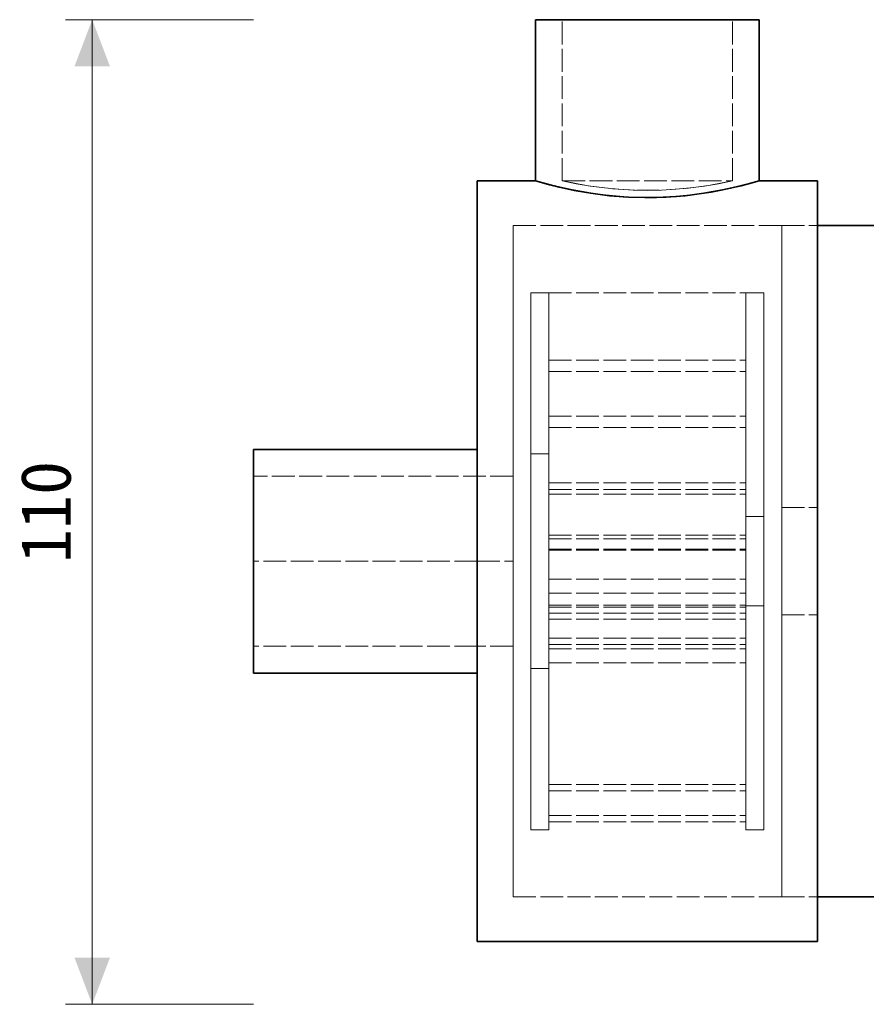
# Model space of a CAD drawing. Header units: millimetres. Extents: x 0 to 420, y 0 to 297.
# Tile 5 of 16: x 71 to 118, y 172 to 228. Entities that reach past the tile are written whole.
import ezdxf
from ezdxf.enums import TextEntityAlignment as Align

# ---------------------------------------------------------------- set-up
doc = ezdxf.new("R2010")
doc.units = ezdxf.units.MM
doc.linetypes.add('DASHED', pattern=[1.524, 1.27, -0.254])
for name, color, linetype, lineweight, true_color in [('DIM', 7, 'Continuous', 18, 0x1e5aa0), ('HIDDEN', 7, 'DASHED', 13, 0x969696), ('OUTLINE', 7, 'Continuous', 35, 0x141414)]:
    doc.layers.add(name, color=color, linetype=linetype, lineweight=lineweight, true_color=true_color)
doc.styles.add('ZH', font='simsun.ttc')

msp = doc.modelspace()

# ---------------------------------------------------------------- hatches: boundary and pattern name
at = {"layer": 'DIM'}
for points in [[(75.25, 227.5), (74.262, 224.9), (76.238, 224.9)], [(75.25, 172.5), (76.238, 175.1), (74.262, 175.1)]]:
    msp.add_hatch(color=7, dxfattribs=at).paths.add_polyline_path(points)

# ---------------------------------------------------------------- linework, layer by layer
for points in [[(84.25, 227.5), (73.75, 227.5)], [(75.25, 172.5), (75.25, 227.5)], [(84.25, 172.5), (73.75, 172.5)]]:
    msp.add_lwpolyline(points, dxfattribs=at)
at = {"layer": 'HIDDEN'}
for points in [[(112.5, 227.5), (111.25, 227.5), (110, 227.5), (108.75, 227.5), (107.5, 227.5), (106.25, 227.5), (105, 227.5), (103.75, 227.5), (102.5, 227.5), (101.25, 227.5), (100, 227.5)], [(111, 227.5), (109.643, 227.5), (108.286, 227.5), (106.929, 227.5), (105.571, 227.5), (104.214, 227.5), (102.857, 227.5), (101.5, 227.5)], [(101.5, 227.5), (102.292, 227.5), (103.083, 227.5), (103.875, 227.5), (104.667, 227.5), (105.458, 227.5), (106.25, 227.5)], [(101.5, 218.5), (101.5, 227.5)], [(106.25, 227.5), (107.042, 227.5), (107.833, 227.5), (108.625, 227.5), (109.417, 227.5), (110.208, 227.5), (111, 227.5)], [(111, 218.5), (111, 227.5)], [(96.75, 176), (96.75, 177.214), (96.75, 178.429), (96.75, 179.643), (96.75, 180.857), (96.75, 182.071), (96.75, 183.286), (96.75, 184.5), (96.75, 185.714), (96.75, 186.929), (96.75, 188.143), (96.75, 189.357), (96.75, 190.571), (96.75, 191.786), (96.75, 193), (96.75, 194.214), (96.75, 195.429), (96.75, 196.643), (96.75, 197.857), (96.75, 199.071), (96.75, 200.286), (96.75, 201.5), (96.75, 202.714), (96.75, 203.929), (96.75, 205.143), (96.75, 206.357), (96.75, 207.571), (96.75, 208.786), (96.75, 210), (96.75, 211.214), (96.75, 212.429), (96.75, 213.643), (96.75, 214.857), (96.75, 216.071), (96.75, 217.286), (96.75, 218.5)], [(111, 218.5), (109.656, 218.241), (108.3, 218.063), (106.934, 217.974), (105.566, 217.974), (104.2, 218.063), (102.844, 218.241), (101.5, 218.5)], [(101.5, 218.5), (102.282, 218.339), (103.069, 218.205), (103.86, 218.1), (104.655, 218.024), (105.452, 217.978), (106.25, 217.962)], [(101.5, 218.5), (111, 218.5)], [(106.25, 217.962), (107.048, 217.978), (107.845, 218.024), (108.64, 218.1), (109.431, 218.205), (110.218, 218.339), (111, 218.5)], [(115.75, 176), (115.75, 177.214), (115.75, 178.429), (115.75, 179.643), (115.75, 180.857), (115.75, 182.071), (115.75, 183.286), (115.75, 184.5), (115.75, 185.714), (115.75, 186.929), (115.75, 188.143), (115.75, 189.357), (115.75, 190.571), (115.75, 191.786), (115.75, 193), (115.75, 194.214), (115.75, 195.429), (115.75, 196.643), (115.75, 197.857), (115.75, 199.071), (115.75, 200.286), (115.75, 201.5), (115.75, 202.714), (115.75, 203.929), (115.75, 205.143), (115.75, 206.357), (115.75, 207.571), (115.75, 208.786), (115.75, 210), (115.75, 211.214), (115.75, 212.429), (115.75, 213.643), (115.75, 214.857), (115.75, 216.071), (115.75, 217.286), (115.75, 218.5)], [(101.587, 218.089), (101.587, 218.089), (101.586, 218.089), (101.586, 218.089), (101.586, 218.089), (101.586, 218.089), (101.586, 218.089)], [(106.115, 217.561), (105.945, 217.562), (105.776, 217.566), (105.606, 217.57), (105.437, 217.576), (105.268, 217.584), (105.098, 217.593)], [(106.125, 217.56), (106.124, 217.56), (106.124, 217.56), (106.123, 217.56), (106.122, 217.56), (106.121, 217.56), (106.12, 217.56)], [(106.25, 217.56), (106.249, 217.56), (106.249, 217.56), (106.248, 217.56), (106.247, 217.56), (106.246, 217.56), (106.246, 217.56)], [(106.254, 217.56), (106.254, 217.56), (106.254, 217.56), (106.254, 217.56), (106.254, 217.56), (106.254, 217.56), (106.254, 217.56)], [(106.38, 217.56), (106.379, 217.56), (106.378, 217.56), (106.377, 217.56), (106.376, 217.56), (106.376, 217.56), (106.375, 217.56)], [(108.847, 217.725), (108.811, 217.721), (108.775, 217.716), (108.739, 217.712), (108.704, 217.708), (108.668, 217.704), (108.632, 217.699)], [(109.277, 217.784), (109.206, 217.774), (109.135, 217.764), (109.063, 217.754), (108.992, 217.744), (108.921, 217.735), (108.85, 217.726)], [(98.75, 178.5), (98.75, 179.71), (98.75, 180.919), (98.75, 182.129), (98.75, 183.339), (98.75, 184.548), (98.75, 185.758), (98.75, 186.968), (98.75, 188.177), (98.75, 189.387), (98.75, 190.597), (98.75, 191.806), (98.75, 193.016), (98.75, 194.226), (98.75, 195.435), (98.75, 196.645), (98.75, 197.855), (98.75, 199.065), (98.75, 200.274), (98.75, 201.484), (98.75, 202.694), (98.75, 203.903), (98.75, 205.113), (98.75, 206.323), (98.75, 207.532), (98.75, 208.742), (98.75, 209.952), (98.75, 211.161), (98.75, 212.371), (98.75, 213.581), (98.75, 214.79), (98.75, 216)], [(98.75, 216), (98.75, 214.75), (98.75, 213.5), (98.75, 212.25), (98.75, 211), (98.75, 209.75), (98.75, 208.5), (98.75, 207.25), (98.75, 206), (98.75, 204.75), (98.75, 203.5), (98.75, 202.25), (98.75, 201), (98.75, 199.75), (98.75, 198.5), (98.75, 197.25)], [(98.75, 216), (113.75, 216)], [(113.75, 178.5), (113.75, 179.71), (113.75, 180.919), (113.75, 182.129), (113.75, 183.339), (113.75, 184.548), (113.75, 185.758), (113.75, 186.968), (113.75, 188.177), (113.75, 189.387), (113.75, 190.597), (113.75, 191.806), (113.75, 193.016), (113.75, 194.226), (113.75, 195.435), (113.75, 196.645), (113.75, 197.855), (113.75, 199.065), (113.75, 200.274), (113.75, 201.484), (113.75, 202.694), (113.75, 203.903), (113.75, 205.113), (113.75, 206.323), (113.75, 207.532), (113.75, 208.742), (113.75, 209.952), (113.75, 211.161), (113.75, 212.371), (113.75, 213.581), (113.75, 214.79), (113.75, 216)], [(113.75, 216), (113.75, 214.75), (113.75, 213.5), (113.75, 212.25), (113.75, 211), (113.75, 209.75), (113.75, 208.5), (113.75, 207.25), (113.75, 206), (113.75, 204.75), (113.75, 203.5), (113.75, 202.25), (113.75, 201), (113.75, 199.75), (113.75, 198.5), (113.75, 197.25)], [(113.75, 178.5), (113.75, 179.71), (113.75, 180.919), (113.75, 182.129), (113.75, 183.339), (113.75, 184.548), (113.75, 185.758), (113.75, 186.968), (113.75, 188.177), (113.75, 189.387), (113.75, 190.597), (113.75, 191.806), (113.75, 193.016), (113.75, 194.226), (113.75, 195.435), (113.75, 196.645), (113.75, 197.855), (113.75, 199.065), (113.75, 200.274), (113.75, 201.484), (113.75, 202.694), (113.75, 203.903), (113.75, 205.113), (113.75, 206.323), (113.75, 207.532), (113.75, 208.742), (113.75, 209.952), (113.75, 211.161), (113.75, 212.371), (113.75, 213.581), (113.75, 214.79), (113.75, 216)], [(113.75, 216), (113.75, 214.75), (113.75, 213.5), (113.75, 212.25), (113.75, 211), (113.75, 209.75), (113.75, 208.5), (113.75, 207.25), (113.75, 206), (113.75, 204.75), (113.75, 203.5), (113.75, 202.25), (113.75, 201), (113.75, 199.75), (113.75, 198.5), (113.75, 197.25)], [(113.75, 216), (115.75, 216)], [(115.75, 178.5), (115.75, 179.71), (115.75, 180.919), (115.75, 182.129), (115.75, 183.339), (115.75, 184.548), (115.75, 185.758), (115.75, 186.968), (115.75, 188.177), (115.75, 189.387), (115.75, 190.597), (115.75, 191.806), (115.75, 193.016), (115.75, 194.226), (115.75, 195.435), (115.75, 196.645), (115.75, 197.855), (115.75, 199.065), (115.75, 200.274), (115.75, 201.484), (115.75, 202.694), (115.75, 203.903), (115.75, 205.113), (115.75, 206.323), (115.75, 207.532), (115.75, 208.742), (115.75, 209.952), (115.75, 211.161), (115.75, 212.371), (115.75, 213.581), (115.75, 214.79), (115.75, 216)], [(115.75, 216), (115.75, 214.75), (115.75, 213.5), (115.75, 212.25), (115.75, 211), (115.75, 209.75), (115.75, 208.5), (115.75, 207.25), (115.75, 206), (115.75, 204.75), (115.75, 203.5), (115.75, 202.25), (115.75, 201), (115.75, 199.75), (115.75, 198.5), (115.75, 197.25)], [(115.75, 178.5), (115.75, 179.71), (115.75, 180.919), (115.75, 182.129), (115.75, 183.339), (115.75, 184.548), (115.75, 185.758), (115.75, 186.968), (115.75, 188.177), (115.75, 189.387), (115.75, 190.597), (115.75, 191.806), (115.75, 193.016), (115.75, 194.226), (115.75, 195.435), (115.75, 196.645), (115.75, 197.855), (115.75, 199.065), (115.75, 200.274), (115.75, 201.484), (115.75, 202.694), (115.75, 203.903), (115.75, 205.113), (115.75, 206.323), (115.75, 207.532), (115.75, 208.742), (115.75, 209.952), (115.75, 211.161), (115.75, 212.371), (115.75, 213.581), (115.75, 214.79), (115.75, 216)], [(115.75, 216), (115.75, 214.75), (115.75, 213.5), (115.75, 212.25), (115.75, 211), (115.75, 209.75), (115.75, 208.5), (115.75, 207.25), (115.75, 206), (115.75, 204.75), (115.75, 203.5), (115.75, 202.25), (115.75, 201), (115.75, 199.75), (115.75, 198.5), (115.75, 197.25)], [(99.75, 182.25), (99.75, 183.45), (99.75, 184.65), (99.75, 185.85), (99.75, 187.05), (99.75, 188.25), (99.75, 189.45), (99.75, 190.65), (99.75, 191.85), (99.75, 193.05), (99.75, 194.25), (99.75, 195.45), (99.75, 196.65), (99.75, 197.85), (99.75, 199.05), (99.75, 200.25), (99.75, 201.45), (99.75, 202.65), (99.75, 203.85), (99.75, 205.05), (99.75, 206.25), (99.75, 207.45), (99.75, 208.65), (99.75, 209.85), (99.75, 211.05), (99.75, 212.25)], [(99.75, 212.25), (99.75, 211), (99.75, 209.75), (99.75, 208.5), (99.75, 207.25), (99.75, 206), (99.75, 204.75), (99.75, 203.5), (99.75, 202.25), (99.75, 201), (99.75, 199.75), (99.75, 198.5), (99.75, 197.25)], [(99.75, 212.25), (100.75, 212.25)], [(100.75, 212.25), (111.75, 212.25)], [(100.75, 212.057), (100.75, 212.25)], [(100.75, 212.25), (111.75, 212.25)], [(100.75, 212.164), (100.75, 212.25)], [(100.75, 212.164), (100.75, 212.179), (100.75, 212.193), (100.75, 212.207), (100.75, 212.221), (100.75, 212.236), (100.75, 212.25)], [(100.75, 212.25), (100.75, 211.601), (100.75, 210.953), (100.75, 210.304), (100.75, 209.656), (100.75, 209.007), (100.75, 208.358)], [(100.75, 203.033), (100.75, 212.164)], [(100.75, 212.057), (100.75, 212.075), (100.75, 212.093), (100.75, 212.111), (100.75, 212.129), (100.75, 212.146), (100.75, 212.164)], [(100.75, 202.749), (100.75, 212.057)], [(100.75, 205.298), (100.75, 206.425), (100.75, 207.551), (100.75, 208.677), (100.75, 209.804), (100.75, 210.93), (100.75, 212.057)], [(111.75, 212.164), (111.75, 212.179), (111.75, 212.193), (111.75, 212.207), (111.75, 212.221), (111.75, 212.236), (111.75, 212.25)], [(111.75, 212.25), (111.75, 211.601), (111.75, 210.953), (111.75, 210.304), (111.75, 209.656), (111.75, 209.007), (111.75, 208.358)], [(111.75, 212.164), (111.75, 212.25)], [(111.75, 212.057), (111.75, 212.25)], [(111.75, 212.25), (112.75, 212.25)], [(111.75, 212.057), (111.75, 212.075), (111.75, 212.093), (111.75, 212.111), (111.75, 212.129), (111.75, 212.146), (111.75, 212.164)], [(111.75, 201.25), (111.75, 212.164)], [(111.75, 205.298), (111.75, 206.425), (111.75, 207.551), (111.75, 208.677), (111.75, 209.804), (111.75, 210.93), (111.75, 212.057)], [(111.75, 201.25), (111.75, 212.057)], [(112.75, 182.25), (112.75, 183.45), (112.75, 184.65), (112.75, 185.85), (112.75, 187.05), (112.75, 188.25), (112.75, 189.45), (112.75, 190.65), (112.75, 191.85), (112.75, 193.05), (112.75, 194.25), (112.75, 195.45), (112.75, 196.65), (112.75, 197.85), (112.75, 199.05), (112.75, 200.25), (112.75, 201.45), (112.75, 202.65), (112.75, 203.85), (112.75, 205.05), (112.75, 206.25), (112.75, 207.45), (112.75, 208.65), (112.75, 209.85), (112.75, 211.05), (112.75, 212.25)], [(112.75, 212.25), (112.75, 211), (112.75, 209.75), (112.75, 208.5), (112.75, 207.25), (112.75, 206), (112.75, 204.75), (112.75, 203.5), (112.75, 202.25), (112.75, 201), (112.75, 199.75), (112.75, 198.5), (112.75, 197.25)], [(100.75, 208.479), (111.75, 208.479)], [(100.75, 208.358), (100.75, 208.479)], [(100.75, 207.853), (100.75, 208.479)], [(111.75, 207.853), (111.75, 208.479)], [(111.75, 208.358), (111.75, 208.479)], [(100.75, 202.555), (100.75, 208.358)], [(100.75, 208.358), (100.75, 208.265), (100.75, 208.172), (100.75, 208.079), (100.75, 207.986), (100.75, 207.893), (100.75, 207.8)], [(111.75, 208.358), (111.75, 208.265), (111.75, 208.172), (111.75, 208.079), (111.75, 207.986), (111.75, 207.893), (111.75, 207.8)], [(111.75, 201.62), (111.75, 208.358)], [(100.75, 207.853), (111.75, 207.853)], [(100.75, 207.8), (100.75, 207.853)], [(100.75, 202.106), (100.75, 207.8)], [(100.75, 207.8), (100.75, 206.481), (100.75, 205.162), (100.75, 203.844), (100.75, 202.525), (100.75, 201.206), (100.75, 199.887), (100.75, 198.569), (100.75, 197.25)], [(111.75, 207.8), (111.75, 207.853)], [(111.75, 207.8), (111.75, 206.481), (111.75, 205.162), (111.75, 203.844), (111.75, 202.525), (111.75, 201.206), (111.75, 199.887), (111.75, 198.569), (111.75, 197.25)], [(111.75, 200.995), (111.75, 207.8)], [(100.75, 205.351), (111.75, 205.351)], [(100.75, 205.298), (100.75, 205.351)], [(100.75, 205.351), (100.75, 204.726)], [(100.75, 199.605), (100.75, 205.298)], [(100.75, 204.605), (100.75, 204.721), (100.75, 204.836), (100.75, 204.952), (100.75, 205.067), (100.75, 205.183), (100.75, 205.298)], [(111.75, 205.298), (111.75, 205.351)], [(111.75, 205.351), (111.75, 204.726)], [(111.75, 204.605), (111.75, 204.721), (111.75, 204.836), (111.75, 204.952), (111.75, 205.067), (111.75, 205.183), (111.75, 205.298)], [(111.75, 198.493), (111.75, 205.298)], [(100.75, 204.726), (111.75, 204.726)], [(100.75, 204.605), (100.75, 204.726)], [(100.75, 198.802), (100.75, 204.605)], [(100.75, 192.371), (100.75, 193.595), (100.75, 194.818), (100.75, 196.042), (100.75, 197.265), (100.75, 198.488), (100.75, 199.712), (100.75, 200.935), (100.75, 202.159), (100.75, 203.382), (100.75, 204.605)], [(111.75, 204.605), (111.75, 204.726)], [(111.75, 192.371), (111.75, 193.595), (111.75, 194.818), (111.75, 196.042), (111.75, 197.265), (111.75, 198.488), (111.75, 199.712), (111.75, 200.935), (111.75, 202.159), (111.75, 203.382), (111.75, 204.605)], [(111.75, 197.868), (111.75, 204.605)], [(84.25, 203.5), (84.25, 202.458), (84.25, 201.417), (84.25, 200.375), (84.25, 199.333), (84.25, 198.292), (84.25, 197.25)], [(96.75, 191), (96.75, 192.25), (96.75, 193.5), (96.75, 194.75), (96.75, 196), (96.75, 197.25), (96.75, 198.5), (96.75, 199.75), (96.75, 201), (96.75, 202.25), (96.75, 203.5)], [(96.75, 203.5), (96.75, 202.458), (96.75, 201.417), (96.75, 200.375), (96.75, 199.333), (96.75, 198.292), (96.75, 197.25)], [(99.75, 191.25), (99.75, 192.45), (99.75, 193.65), (99.75, 194.85), (99.75, 196.05), (99.75, 197.25), (99.75, 198.45), (99.75, 199.65), (99.75, 200.85), (99.75, 202.05), (99.75, 203.25)], [(99.75, 203.25), (99.75, 202.25), (99.75, 201.25), (99.75, 200.25), (99.75, 199.25), (99.75, 198.25), (99.75, 197.25)], [(99.75, 203.25), (100.75, 203.25)], [(100.75, 203.033), (100.75, 203.069), (100.75, 203.105), (100.75, 203.141), (100.75, 203.178), (100.75, 203.214), (100.75, 203.25)], [(100.75, 203.25), (100.75, 203.134), (100.75, 203.018), (100.75, 202.903), (100.75, 202.787), (100.75, 202.671), (100.75, 202.555)], [(100.75, 201.25), (100.75, 203.033)], [(100.75, 202.749), (100.75, 202.796), (100.75, 202.844), (100.75, 202.891), (100.75, 202.938), (100.75, 202.985), (100.75, 203.033)], [(100.75, 201.25), (100.75, 202.749)], [(100.75, 199.605), (100.75, 200.129), (100.75, 200.653), (100.75, 201.177), (100.75, 201.701), (100.75, 202.225), (100.75, 202.749)], [(100.75, 201.62), (100.75, 202.555)], [(100.75, 202.555), (100.75, 202.48), (100.75, 202.405), (100.75, 202.331), (100.75, 202.256), (100.75, 202.181), (100.75, 202.106)], [(84.25, 192.5), (84.25, 193.857), (84.25, 195.214), (84.25, 196.571), (84.25, 197.929), (84.25, 199.286), (84.25, 200.643), (84.25, 202)], [(84.25, 202), (84.25, 201.208), (84.25, 200.417), (84.25, 199.625), (84.25, 198.833), (84.25, 198.042), (84.25, 197.25)], [(98.75, 202), (84.25, 202)], [(98.75, 192.5), (98.75, 193.857), (98.75, 195.214), (98.75, 196.571), (98.75, 197.929), (98.75, 199.286), (98.75, 200.643), (98.75, 202)], [(98.75, 202), (98.75, 201.208), (98.75, 200.417), (98.75, 199.625), (98.75, 198.833), (98.75, 198.042), (98.75, 197.25)], [(100.75, 200.995), (100.75, 202.106)], [(100.75, 202.106), (100.75, 201.483), (100.75, 200.86), (100.75, 200.236), (100.75, 199.613), (100.75, 198.99), (100.75, 198.366)], [(100.75, 200.995), (100.75, 201.62)], [(100.75, 201.62), (111.75, 201.62)], [(111.75, 200.995), (111.75, 201.62)], [(100.75, 201.25), (111.75, 201.25)], [(100.75, 201.25), (111.75, 201.25)], [(100.75, 200.995), (111.75, 200.995)], [(113.75, 194.25), (113.75, 195.25), (113.75, 196.25), (113.75, 197.25), (113.75, 198.25), (113.75, 199.25), (113.75, 200.25)], [(113.75, 200.25), (113.75, 199.75), (113.75, 199.25), (113.75, 198.75), (113.75, 198.25), (113.75, 197.75), (113.75, 197.25)], [(113.75, 200.25), (115.75, 200.25)], [(115.75, 194.25), (115.75, 195.25), (115.75, 196.25), (115.75, 197.25), (115.75, 198.25), (115.75, 199.25), (115.75, 200.25)], [(115.75, 200.25), (115.75, 199.75), (115.75, 199.25), (115.75, 198.75), (115.75, 198.25), (115.75, 197.75), (115.75, 197.25)], [(111.75, 194.75), (111.75, 195.583), (111.75, 196.417), (111.75, 197.25), (111.75, 198.083), (111.75, 198.917), (111.75, 199.75)], [(111.75, 199.75), (111.75, 199.333), (111.75, 198.917), (111.75, 198.5), (111.75, 198.083), (111.75, 197.667), (111.75, 197.25)], [(111.75, 199.75), (112.75, 199.75)], [(112.75, 194.75), (112.75, 195.583), (112.75, 196.417), (112.75, 197.25), (112.75, 198.083), (112.75, 198.917), (112.75, 199.75)], [(112.75, 199.75), (112.75, 199.333), (112.75, 198.917), (112.75, 198.5), (112.75, 198.083), (112.75, 197.667), (112.75, 197.25)], [(100.75, 198.493), (100.75, 199.605)], [(100.75, 198.802), (100.75, 198.936), (100.75, 199.07), (100.75, 199.203), (100.75, 199.337), (100.75, 199.471), (100.75, 199.605)], [(100.75, 197.868), (100.75, 198.802)], [(100.75, 194.403), (100.75, 195.136), (100.75, 195.87), (100.75, 196.603), (100.75, 197.336), (100.75, 198.069), (100.75, 198.802)], [(100.75, 197.92), (100.75, 198.7)], [(100.75, 198.7), (111.75, 198.7)], [(100.75, 198.7), (100.75, 198.366)], [(111.75, 197.92), (111.75, 198.7)], [(111.75, 198.7), (111.75, 196.295)], [(100.75, 198.493), (111.75, 198.493)], [(100.75, 198.493), (100.75, 197.868)], [(100.75, 198.366), (100.75, 196.295)], [(100.75, 198.366), (100.75, 198.226), (100.75, 198.085), (100.75, 197.945), (100.75, 197.804), (100.75, 197.664), (100.75, 197.523)], [(111.75, 198.493), (111.75, 197.868)], [(100.75, 197.92), (111.75, 197.92)], [(100.75, 197.92), (100.75, 197.523)], [(100.75, 197.868), (111.75, 197.868)], [(100.75, 197.523), (100.75, 195.491)], [(100.75, 197.523), (100.75, 197.478), (100.75, 197.432), (100.75, 197.387), (100.75, 197.341), (100.75, 197.296), (100.75, 197.25)], [(111.75, 197.92), (111.75, 195.491)], [(84.25, 197.25), (84.25, 196.208), (84.25, 195.167), (84.25, 194.125), (84.25, 193.083), (84.25, 192.042), (84.25, 191)], [(84.25, 197.25), (84.25, 196.458), (84.25, 195.667), (84.25, 194.875), (84.25, 194.083), (84.25, 193.292), (84.25, 192.5)], [(96.75, 197.25), (84.25, 197.25)], [(96.75, 197.25), (96.75, 196.208), (96.75, 195.167), (96.75, 194.125), (96.75, 193.083), (96.75, 192.042), (96.75, 191)], [(96.75, 197.25), (96.75, 196.458), (96.75, 195.667), (96.75, 194.875), (96.75, 194.083), (96.75, 193.292), (96.75, 192.5)], [(96.75, 192.5), (96.75, 193.292), (96.75, 194.083), (96.75, 194.875), (96.75, 195.667), (96.75, 196.458), (96.75, 197.25)], [(96.75, 197.25), (98.75, 197.25)], [(98.75, 197.25), (98.75, 196.458), (98.75, 195.667), (98.75, 194.875), (98.75, 194.083), (98.75, 193.292), (98.75, 192.5)], [(98.75, 197.25), (98.75, 196), (98.75, 194.75), (98.75, 193.5), (98.75, 192.25), (98.75, 191), (98.75, 189.75), (98.75, 188.5), (98.75, 187.25), (98.75, 186), (98.75, 184.75), (98.75, 183.5), (98.75, 182.25), (98.75, 181), (98.75, 179.75), (98.75, 178.5)], [(99.75, 197.25), (99.75, 196.25), (99.75, 195.25), (99.75, 194.25), (99.75, 193.25), (99.75, 192.25), (99.75, 191.25)], [(99.75, 197.25), (99.75, 196), (99.75, 194.75), (99.75, 193.5), (99.75, 192.25), (99.75, 191), (99.75, 189.75), (99.75, 188.5), (99.75, 187.25), (99.75, 186), (99.75, 184.75), (99.75, 183.5), (99.75, 182.25)], [(100.75, 197.25), (100.75, 196.598), (100.75, 195.946), (100.75, 195.293), (100.75, 194.641), (100.75, 193.989), (100.75, 193.337)], [(100.75, 197.25), (100.75, 197.091), (100.75, 196.932), (100.75, 196.773), (100.75, 196.613), (100.75, 196.454), (100.75, 196.295)], [(111.75, 197.25), (111.75, 197.091), (111.75, 196.932), (111.75, 196.773), (111.75, 196.613), (111.75, 196.454), (111.75, 196.295)], [(111.75, 197.25), (111.75, 196.833), (111.75, 196.417), (111.75, 196), (111.75, 195.583), (111.75, 195.167), (111.75, 194.75)], [(112.75, 197.25), (112.75, 196), (112.75, 194.75), (112.75, 193.5), (112.75, 192.25), (112.75, 191), (112.75, 189.75), (112.75, 188.5), (112.75, 187.25), (112.75, 186), (112.75, 184.75), (112.75, 183.5), (112.75, 182.25)], [(112.75, 197.25), (112.75, 196.833), (112.75, 196.417), (112.75, 196), (112.75, 195.583), (112.75, 195.167), (112.75, 194.75)], [(113.75, 197.25), (113.75, 196), (113.75, 194.75), (113.75, 193.5), (113.75, 192.25), (113.75, 191), (113.75, 189.75), (113.75, 188.5), (113.75, 187.25), (113.75, 186), (113.75, 184.75), (113.75, 183.5), (113.75, 182.25), (113.75, 181), (113.75, 179.75), (113.75, 178.5)], [(113.75, 197.25), (113.75, 196), (113.75, 194.75), (113.75, 193.5), (113.75, 192.25), (113.75, 191), (113.75, 189.75), (113.75, 188.5), (113.75, 187.25), (113.75, 186), (113.75, 184.75), (113.75, 183.5), (113.75, 182.25), (113.75, 181), (113.75, 179.75), (113.75, 178.5)], [(113.75, 197.25), (113.75, 196.75), (113.75, 196.25), (113.75, 195.75), (113.75, 195.25), (113.75, 194.75), (113.75, 194.25)], [(115.75, 197.25), (115.75, 196), (115.75, 194.75), (115.75, 193.5), (115.75, 192.25), (115.75, 191), (115.75, 189.75), (115.75, 188.5), (115.75, 187.25), (115.75, 186), (115.75, 184.75), (115.75, 183.5), (115.75, 182.25), (115.75, 181), (115.75, 179.75), (115.75, 178.5)], [(115.75, 197.25), (115.75, 196.75), (115.75, 196.25), (115.75, 195.75), (115.75, 195.25), (115.75, 194.75), (115.75, 194.25)], [(115.75, 197.25), (115.75, 196), (115.75, 194.75), (115.75, 193.5), (115.75, 192.25), (115.75, 191), (115.75, 189.75), (115.75, 188.5), (115.75, 187.25), (115.75, 186), (115.75, 184.75), (115.75, 183.5), (115.75, 182.25), (115.75, 181), (115.75, 179.75), (115.75, 178.5)], [(100.75, 196.295), (100.75, 196.252)], [(100.75, 196.295), (100.75, 196.161), (100.75, 196.027), (100.75, 195.893), (100.75, 195.759), (100.75, 195.625), (100.75, 195.491)], [(100.75, 196.252), (111.75, 196.252)], [(100.75, 195.472), (100.75, 196.252)], [(111.75, 196.295), (111.75, 196.161), (111.75, 196.027), (111.75, 195.893), (111.75, 195.759), (111.75, 195.625), (111.75, 195.491)], [(111.75, 196.295), (111.75, 196.252)], [(111.75, 195.472), (111.75, 196.252)], [(100.75, 195.491), (100.75, 195.472)], [(100.75, 195.491), (100.75, 194.174), (100.75, 192.856), (100.75, 191.539), (100.75, 190.221), (100.75, 188.903), (100.75, 187.586), (100.75, 186.268), (100.75, 184.951)], [(100.75, 195.472), (111.75, 195.472)], [(111.75, 195.491), (111.75, 194.174), (111.75, 192.856), (111.75, 191.539), (111.75, 190.221), (111.75, 188.903), (111.75, 187.586), (111.75, 186.268), (111.75, 184.951)], [(111.75, 195.491), (111.75, 195.472)], [(100.75, 194.8), (111.75, 194.8)], [(100.75, 194.8), (100.75, 194.403)], [(100.75, 194.8), (100.75, 194.02)], [(111.75, 194.8), (111.75, 192.371)], [(111.75, 194.8), (111.75, 194.02)], [(111.75, 194.75), (112.75, 194.75)], [(100.75, 194.34), (100.75, 194.687)], [(100.75, 194.687), (111.75, 194.687)], [(100.75, 194.687), (100.75, 193.337)], [(100.75, 194.403), (100.75, 192.371)], [(100.75, 193.687), (100.75, 193.806), (100.75, 193.925), (100.75, 194.045), (100.75, 194.164), (100.75, 194.284), (100.75, 194.403)], [(100.75, 194.34), (111.75, 194.34)], [(100.75, 194.34), (100.75, 192.734)], [(111.75, 194.34), (111.75, 194.687)], [(111.75, 194.687), (111.75, 184.951)], [(111.75, 194.34), (111.75, 184.507)], [(113.75, 194.25), (115.75, 194.25)], [(100.75, 194.02), (111.75, 194.02)], [(100.75, 194.02), (100.75, 193.687)], [(100.75, 193.687), (100.75, 191.615)], [(100.75, 191.346), (100.75, 191.736), (100.75, 192.126), (100.75, 192.516), (100.75, 192.906), (100.75, 193.296), (100.75, 193.687)], [(111.75, 194.02), (111.75, 191.615)], [(100.75, 193.337), (100.75, 184.951)], [(100.75, 193.337), (100.75, 193.236), (100.75, 193.136), (100.75, 193.035), (100.75, 192.935), (100.75, 192.835), (100.75, 192.734)], [(100.75, 192.952), (111.75, 192.952)], [(100.75, 192.952), (100.75, 191.346)], [(100.75, 192.952), (100.75, 192.605)], [(100.75, 192.734), (100.75, 184.507)], [(100.75, 192.734), (100.75, 192.487), (100.75, 192.239), (100.75, 191.992), (100.75, 191.745), (100.75, 191.497), (100.75, 191.25)], [(100.75, 192.605), (111.75, 192.605)], [(100.75, 192.605), (100.75, 191.254)], [(111.75, 192.952), (111.75, 183.118)], [(111.75, 192.952), (111.75, 192.605)], [(111.75, 192.605), (111.75, 182.868)], [(96.75, 192.5), (84.25, 192.5)], [(98.75, 192.5), (96.75, 192.5)], [(100.75, 192.371), (100.75, 192.352)], [(100.75, 191.615), (100.75, 191.741), (100.75, 191.867), (100.75, 191.993), (100.75, 192.119), (100.75, 192.245), (100.75, 192.371)], [(100.75, 192.352), (111.75, 192.352)], [(100.75, 192.352), (100.75, 191.572)], [(111.75, 191.615), (111.75, 191.741), (111.75, 191.867), (111.75, 191.993), (111.75, 192.119), (111.75, 192.245), (111.75, 192.371)], [(111.75, 192.371), (111.75, 192.352)], [(111.75, 192.352), (111.75, 191.572)], [(100.75, 191.615), (100.75, 191.572)], [(100.75, 183.118), (100.75, 184.332), (100.75, 185.546), (100.75, 186.76), (100.75, 187.974), (100.75, 189.188), (100.75, 190.402), (100.75, 191.615)], [(100.75, 191.572), (111.75, 191.572)], [(111.75, 183.118), (111.75, 184.332), (111.75, 185.546), (111.75, 186.76), (111.75, 187.974), (111.75, 189.188), (111.75, 190.402), (111.75, 191.615)], [(111.75, 191.615), (111.75, 191.572)], [(99.75, 191.25), (100.75, 191.25)], [(100.75, 191.346), (100.75, 183.118)], [(100.75, 191.254), (100.75, 191.269), (100.75, 191.285), (100.75, 191.3), (100.75, 191.315), (100.75, 191.33), (100.75, 191.346)], [(100.75, 191.254), (100.75, 182.868)], [(100.75, 191.25), (100.75, 191.251), (100.75, 191.251), (100.75, 191.252), (100.75, 191.253), (100.75, 191.253), (100.75, 191.254)], [(100.75, 184.951), (100.75, 184.777)], [(100.75, 184.951), (100.75, 184.877), (100.75, 184.803), (100.75, 184.729), (100.75, 184.655), (100.75, 184.581), (100.75, 184.507)], [(111.75, 184.951), (111.75, 184.877), (111.75, 184.803), (111.75, 184.729), (111.75, 184.655), (111.75, 184.581), (111.75, 184.507)], [(111.75, 184.951), (111.75, 184.777)], [(100.75, 184.777), (111.75, 184.777)], [(100.75, 184.43), (100.75, 184.777)], [(100.75, 184.507), (100.75, 184.43)], [(100.75, 184.507), (100.75, 184.131), (100.75, 183.755), (100.75, 183.378), (100.75, 183.002), (100.75, 182.626), (100.75, 182.25)], [(100.75, 184.43), (111.75, 184.43)], [(111.75, 184.43), (111.75, 184.777)], [(111.75, 184.507), (111.75, 184.131), (111.75, 183.755), (111.75, 183.378), (111.75, 183.002), (111.75, 182.626), (111.75, 182.25)], [(111.75, 184.507), (111.75, 184.43)], [(100.75, 183.118), (100.75, 183.041)], [(100.75, 182.868), (100.75, 182.91), (100.75, 182.952), (100.75, 182.993), (100.75, 183.035), (100.75, 183.077), (100.75, 183.118)], [(100.75, 183.041), (111.75, 183.041)], [(100.75, 183.041), (100.75, 182.694)], [(100.75, 182.868), (100.75, 182.694)], [(100.75, 182.25), (100.75, 182.353), (100.75, 182.456), (100.75, 182.559), (100.75, 182.662), (100.75, 182.765), (100.75, 182.868)], [(100.75, 182.694), (111.75, 182.694)], [(111.75, 182.868), (111.75, 182.91), (111.75, 182.952), (111.75, 182.993), (111.75, 183.035), (111.75, 183.077), (111.75, 183.118)], [(111.75, 183.118), (111.75, 183.041)], [(111.75, 183.041), (111.75, 182.694)], [(111.75, 182.25), (111.75, 182.353), (111.75, 182.456), (111.75, 182.559), (111.75, 182.662), (111.75, 182.765), (111.75, 182.868)], [(111.75, 182.868), (111.75, 182.694)], [(99.75, 182.25), (100.75, 182.25)], [(111.75, 182.25), (112.75, 182.25)], [(98.75, 178.5), (113.75, 178.5)], [(113.75, 178.5), (115.75, 178.5)]]:
    msp.add_lwpolyline(points, dxfattribs=at)
at = {"layer": 'OUTLINE'}
for points in [[(100, 227.5), (101.042, 227.5), (102.083, 227.5), (103.125, 227.5), (104.167, 227.5), (105.208, 227.5), (106.25, 227.5)], [(100, 218.5), (100, 227.5)], [(106.25, 227.5), (107.292, 227.5), (108.333, 227.5), (109.375, 227.5), (110.417, 227.5), (111.458, 227.5), (112.5, 227.5)], [(112.5, 218.5), (112.5, 227.5)], [(96.75, 218.5), (96.75, 217.25), (96.75, 216), (96.75, 214.75), (96.75, 213.5), (96.75, 212.25), (96.75, 211), (96.75, 209.75), (96.75, 208.5), (96.75, 207.25), (96.75, 206), (96.75, 204.75), (96.75, 203.5), (96.75, 202.25), (96.75, 201), (96.75, 199.75), (96.75, 198.5), (96.75, 197.25)], [(96.75, 218.5), (100, 218.5)], [(101.586, 218.089), (101.32, 218.15), (101.054, 218.214), (100.79, 218.281), (100.526, 218.351), (100.262, 218.424), (100, 218.5)], [(100, 218.5), (101.02, 218.223), (102.051, 217.99), (103.091, 217.804), (104.14, 217.669), (105.193, 217.588), (106.25, 217.56)], [(106.25, 217.56), (107.307, 217.588), (108.36, 217.669), (109.409, 217.804), (110.449, 217.99), (111.48, 218.223), (112.5, 218.5)], [(112.5, 218.5), (111.97, 218.35), (111.437, 218.212), (110.901, 218.086), (110.362, 217.972), (109.821, 217.872), (109.277, 217.784)], [(112.5, 218.5), (115.75, 218.5)], [(115.75, 218.5), (115.75, 217.25), (115.75, 216), (115.75, 214.75), (115.75, 213.5), (115.75, 212.25), (115.75, 211), (115.75, 209.75), (115.75, 208.5), (115.75, 207.25), (115.75, 206), (115.75, 204.75), (115.75, 203.5), (115.75, 202.25), (115.75, 201), (115.75, 199.75), (115.75, 198.5), (115.75, 197.25)], [(105.098, 217.593), (104.508, 217.635), (103.919, 217.693), (103.332, 217.769), (102.748, 217.86), (102.166, 217.967), (101.587, 218.089)], [(106.12, 217.56), (106.119, 217.56), (106.119, 217.56), (106.118, 217.56), (106.117, 217.561), (106.116, 217.561), (106.115, 217.561)], [(106.246, 217.56), (106.226, 217.56), (106.206, 217.56), (106.185, 217.56), (106.165, 217.56), (106.145, 217.56), (106.125, 217.56)], [(106.254, 217.56), (106.254, 217.56), (106.253, 217.56), (106.252, 217.56), (106.251, 217.56), (106.251, 217.56), (106.25, 217.56)], [(106.375, 217.56), (106.355, 217.56), (106.335, 217.56), (106.315, 217.56), (106.294, 217.56), (106.274, 217.56), (106.254, 217.56)], [(108.632, 217.699), (108.258, 217.659), (107.883, 217.626), (107.508, 217.599), (107.132, 217.579), (106.756, 217.566), (106.38, 217.56)], [(108.85, 217.726), (108.849, 217.726), (108.849, 217.726), (108.848, 217.726), (108.848, 217.726), (108.847, 217.725), (108.847, 217.725)], [(115.75, 216), (119.75, 216)], [(84.25, 191), (84.25, 192.25), (84.25, 193.5), (84.25, 194.75), (84.25, 196), (84.25, 197.25), (84.25, 198.5), (84.25, 199.75), (84.25, 201), (84.25, 202.25), (84.25, 203.5)], [(96.75, 203.5), (84.25, 203.5)], [(96.75, 197.25), (96.75, 196), (96.75, 194.75), (96.75, 193.5), (96.75, 192.25), (96.75, 191), (96.75, 189.75), (96.75, 188.5), (96.75, 187.25), (96.75, 186), (96.75, 184.75), (96.75, 183.5), (96.75, 182.25), (96.75, 181), (96.75, 179.75), (96.75, 178.5), (96.75, 177.25), (96.75, 176)], [(115.75, 197.25), (115.75, 196), (115.75, 194.75), (115.75, 193.5), (115.75, 192.25), (115.75, 191), (115.75, 189.75), (115.75, 188.5), (115.75, 187.25), (115.75, 186), (115.75, 184.75), (115.75, 183.5), (115.75, 182.25), (115.75, 181), (115.75, 179.75), (115.75, 178.5), (115.75, 177.25), (115.75, 176)], [(96.75, 191), (84.25, 191)], [(115.75, 178.5), (119.75, 178.5)], [(96.75, 176), (115.75, 176)]]:
    msp.add_lwpolyline(points, dxfattribs=at)

# ---------------------------------------------------------------- texts
at = {"layer": 'DIM', "style": 'ZH'}
msp.add_text('110', height=2.8, rotation=90, dxfattribs=at).set_placement((72.65, 200), align=Align.MIDDLE_CENTER)

doc.saveas('drawing.dxf')
